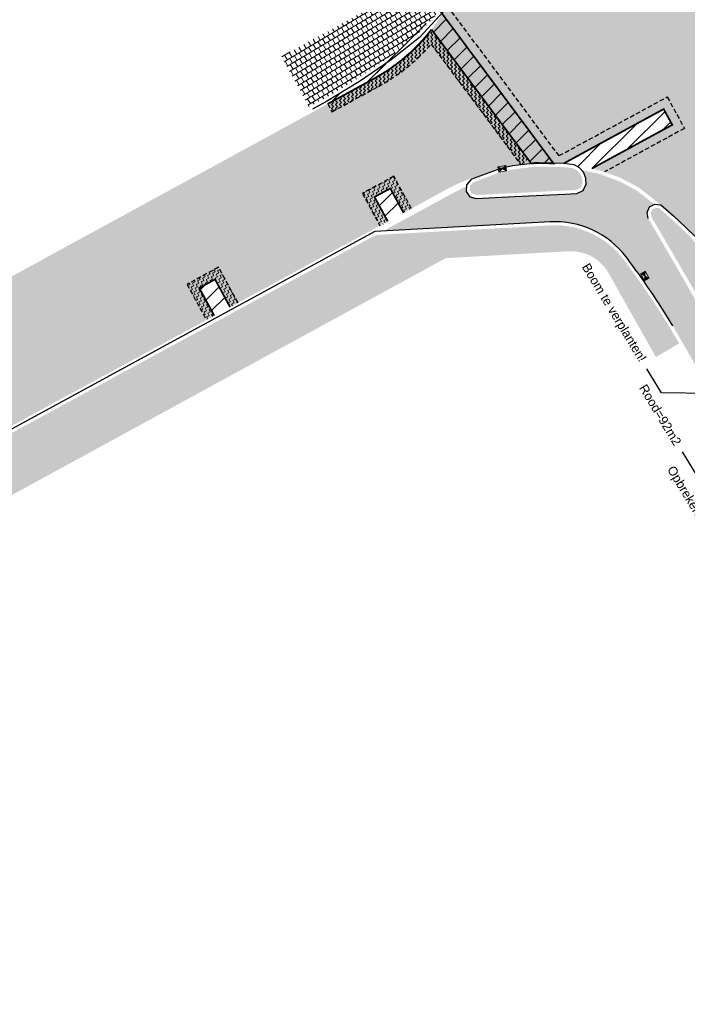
# Model space of a CAD drawing. Header units: metres. Extents: x 197458 to 198035, y 355297 to 355450.
# Tile 2 of 5: x 197510 to 197547, y 355298 to 355352. Entities that reach past the tile are written whole.
import ezdxf
from ezdxf import colors
from ezdxf.entities.mleader import LeaderData, LeaderLine
from ezdxf.math import Vec2, Vec3

# ---------------------------------------------------------------- set-up
doc = ezdxf.new("R2010")
doc.units = ezdxf.units.M
doc.linetypes.add('DASHED2', pattern=[0.375, 0.25, -0.125])
for name, color, linetype, lineweight in [('N-WE-VH-VERHARDING_ASFALT-A-200', 251, 'Continuous', 18), ('V-WE-RI-HWA_KOLK-S', 10, 'Continuous', 25), ('V-WE-VH-VERHARDING_ASFALT-A', 252, 'Continuous', 20), ('V-WE-VH-ZAAGSNEDE-G', 7, 'ZAAGSNEDE_LINE', 30), ('X-XX-AL-AANKLEDING-T25', 7, 'Continuous', 25)]:
    doc.layers.add(name, color=color, linetype=linetype, lineweight=lineweight)
for name, color, linetype in [('V-WE-VH-FREESVAK-G', 7, 'DASHED2'), ('V-WE-VH-VERHARDING_STRAATBAKSTENEN-G', 15, 'Continuous'), ('V-WE-VH-VERHARDING_TROTTOIRTEGELS-A', 253, 'Continuous'), ('V-WE-VH-VERHARDING_TROTTOIRTEGELS_ROOD-A', 13, 'Continuous'), ('V-XX-VH-KANTOPSLUITING_VOORKANTBAND-G', 7, 'CONTINUOUS-V')]:
    doc.layers.add(name, color=color, linetype=linetype)
doc.styles.add('NLCS_ISO', font='arial.ttf')
doc.styles.get("Standard").update_dxf_attribs({"font": 'arial.ttf'})
doc.linetypes.add('CONTINUOUS-V', pattern='A,3.5,[24,NLCS.SHX,S=0.5,R=0,X=0,Y=0],3.5', length=7)
doc.linetypes.add('ZAAGSNEDE_LINE', pattern='A,12.7,-5.08,["Z",Standard,S=2.54,R=0,X=-2.54,Y=-1.27],-6.35', length=24.13)
pattern_1 = [(30.99999999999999, (197094.5641811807, 355532.3899999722), (-0.1569836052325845, 0.2612645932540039), []), (121, (197094.5641811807, 355532.3899999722), (-0.2876159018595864, 0.1827727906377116), [0.3048, -0.3048])]
pattern_2 = [(45, (0, 0), (-0.4490128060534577, 0.4490128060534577), [])]
pattern_3 = [(45, (197526.8388962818, 355343.9602480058), (0, 0.2209708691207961), [0.15625, -0.15625]), (135, (197526.9493817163, 355344.0707334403), (-0.2209708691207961, 0), [0.15625, -0.15625])]
pattern_4 = [(27, (197502.3010873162, 355286.1286634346), (0.0682837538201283, 0.2101557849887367), [0.15625, -0.15625]), (117, (197502.4403070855, 355286.1995994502), (-0.2101557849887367, 0.0682837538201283), [0.15625, -0.15625])]

# ---------------------------------------------------------------- blocks, each defined once
blk = doc.blocks.new('Straatkolk_450')
at = {"lineweight": 9}
h = blk.add_hatch(color=256, dxfattribs=at)
h.dxf.hatch_style = 1
h.paths.add_polyline_path([(0, 0.150000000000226), (0.225, -1.293059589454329e-11), (0.225, 0.2999999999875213)])
h.paths.add_polyline_path([(-0.225, 0.3000000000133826), (-0.225, 1.293059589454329e-11), (0, 0.150000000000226)])
for p, q in [((0.225, 0.2999999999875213), (-0.225, 1.293059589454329e-11)), ((-0.225, 0.3000000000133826), (0.225, -1.293059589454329e-11))]:
    blk.add_line(p, q, dxfattribs=at)
at = {"lineweight": 9, "flags": 128}
blk.add_lwpolyline([(0.225, 0.2999999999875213), (-0.225, 0.3000000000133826), (-0.225, 1.293059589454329e-11), (0.225, -1.293059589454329e-11)], close=True, dxfattribs=at)

msp = doc.modelspace()

# ---------------------------------------------------------------- hatches: boundary and pattern name
at = {"layer": 'N-WE-VH-VERHARDING_ASFALT-A-200'}
h = msp.add_hatch(dxfattribs=at)
h.set_pattern_fill('AVH-ASFALT_FREESVAK', color=256, scale=0.1, angle=45, pattern_type=2)
h.set_pattern_definition(pattern_3)
edge = h.paths.add_edge_path()
edge.add_line((197539.7258735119, 355344.8617715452), (197533.5268551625, 355353.197372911))
edge.add_line((197533.5268551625, 355353.197372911), (197533.1256412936, 355352.8989982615))
edge.add_line((197533.1256412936, 355352.8989982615), (197539.4163402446, 355344.4401172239))
edge.add_line((197539.4163402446, 355344.4401172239), (197539.9777609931, 355344.4296037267))
edge.add_line((197539.9777609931, 355344.4296037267), (197545.5545808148, 355347.4639609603))
edge.add_line((197545.5545808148, 355347.4639609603), (197546.0325168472, 355346.5855663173))
edge.add_line((197546.0325168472, 355346.5855663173), (197541.5617995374, 355344.1530413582))
edge.add_line((197541.5617995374, 355344.1530413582), (197542.2536313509, 355343.9602480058))
edge.add_line((197542.2536313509, 355343.9602480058), (197546.710682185, 355346.3853370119))
edge.add_line((197546.710682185, 355346.3853370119), (197545.7548101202, 355348.1421262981))
edge.add_line((197545.7548101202, 355348.1421262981), (197539.7387929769, 355344.8688010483))
h = msp.add_hatch(dxfattribs=at)
h.set_pattern_fill('AVH-ASFALT_FREESVAK', color=256, scale=0.1, angle=45, pattern_type=2)
h.set_pattern_definition(pattern_3)
edge = h.paths.add_edge_path()
edge.add_line((197538.007680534, 355344.6585466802), (197532.6229847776, 355351.8991571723))
edge.add_arc((197524.4953147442, 355358.1361343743), 10.2449453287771, 313.2077296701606, 322.49824016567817, ccw=False)
edge.add_arc((197524.5700646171, 355358.0760734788), 10.15000000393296, 298.6364249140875, 313.13229684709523, ccw=False)
edge.add_line((197529.4344513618, 355349.1676369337), (197526.8388962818, 355347.7503530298))
edge.add_line((197526.8388962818, 355347.7503530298), (197527.0785212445, 355347.3115137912))
edge.add_line((197527.0785212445, 355347.3115137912), (197529.6740763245, 355348.7287976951))
edge.add_arc((197524.570064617, 355358.0760734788), 10.65000000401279, 298.6364249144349, 313.1340677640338)
edge.add_arc((197524.4953147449, 355358.1361343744), 10.74494532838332, 313.20597478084, 318.9972382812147)
edge.add_line((197532.604288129, 355351.0864251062), (197537.6064666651, 355344.3601720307))
edge.add_line((197537.6064666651, 355344.3601720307), (197538.007680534, 355344.6585466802))
h = msp.add_hatch(dxfattribs=at)
h.set_pattern_fill('AVH-ASFALT_FREESVAK', color=256, scale=0.1, angle=27, pattern_type=2)
h.set_pattern_definition(pattern_4)
h.paths.add_polyline_path([(197530.1866119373, 355341.2054414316), (197529.7473597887, 355340.9665742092), (197528.7697226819, 355342.7643478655), (197530.5254908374, 355343.721106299), (197531.5054283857, 355341.9231580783), (197531.0664024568, 355341.6838753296), (197530.3257277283, 355343.0428341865), (197529.4476360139, 355342.5643418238)])
h = msp.add_hatch(dxfattribs=at)
h.set_pattern_fill('AVH-ASFALT_FREESVAK', color=256, scale=0.1, angle=27, pattern_type=2)
h.set_pattern_definition(pattern_4)
h.paths.add_polyline_path([(197520.523428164, 355335.948245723), (197520.0839782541, 355335.7097425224), (197519.0062922, 355337.695414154), (197520.7627232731, 355338.6505689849), (197521.8432392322, 355336.6659138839), (197521.4041033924, 355336.4268329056), (197520.5625520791, 355337.9725658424), (197519.6840477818, 355337.4948313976)])
at = {"layer": 'V-WE-VH-VERHARDING_ASFALT-A'}
h = msp.add_hatch(color=256, dxfattribs=at)
h.dxf.hatch_style = 1
edge = h.paths.add_edge_path(flags=17)
edge.add_line((197549.7144378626, 355341.5048818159), (197551.1997267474, 355342.3038371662))
edge.add_arc((197539.4227571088, 355333.3404131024), 14.79999948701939, 37.27467816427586, 38.61059050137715)
edge.add_arc((197550.3624286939, 355342.0767493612), 0.8000000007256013, 38.61059078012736, 198.5374645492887)
edge.add_arc((197563.6360522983, 355346.5276949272), 14.80000000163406, 198.537464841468, 199.8390600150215)
edge = h.paths.add_edge_path(flags=16)
edge.add_line((197556.8919692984, 355332.1722217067), (197555.6709995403, 355334.1916996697))
edge.add_arc((197598.6297805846, 355360.1644379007), 50.2000000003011, 204.4430211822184, 211.1570203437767, ccw=False)
edge.add_line((197552.9290449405, 355339.3922747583), (197551.2652343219, 355338.386340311))
edge.add_line((197551.2652343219, 355338.386340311), (197555.5227654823, 355331.3444047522))
edge.add_arc((197556.20736721, 355331.7583135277), 0.7999999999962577, 211.1570702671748, 391.1570203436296)
edge = h.paths.add_edge_path()
edge.add_line((197564.4350693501, 355325.4189411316), (197563.2001749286, 355324.6938160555))
edge.add_line((197563.2001749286, 355324.6938160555), (197561.2792336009, 355328.0615120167))
edge.add_line((197561.2792336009, 355328.0615120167), (197562.4653359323, 355328.7569761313))
edge.add_line((197562.4653359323, 355328.7569761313), (197560.885274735, 355331.4062527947))
edge.add_line((197560.885274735, 355331.4062527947), (197558.3631008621, 355335.7960933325))
edge.add_line((197558.3631008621, 355335.7960933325), (197556.7905652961, 355338.2990105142))
edge.add_line((197556.7905652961, 355338.2990105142), (197556.0110721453, 355337.9008616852))
edge.add_line((197556.0110721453, 355337.9008616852), (197555.5303899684, 355338.7777565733))
edge.add_line((197555.5303899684, 355338.7777565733), (197556.3434705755, 355339.2234580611))
edge.add_line((197556.3434705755, 355339.2234580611), (197555.357, 355340.896))
edge.add_line((197555.357, 355340.896), (197554.1822813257, 355342.7726949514))
edge.add_line((197554.1822813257, 355342.7726949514), (197548.1137989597, 355339.5083828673))
edge.add_line((197548.1137989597, 355339.5083828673), (197548.36, 355339.236))
edge.add_line((197548.36, 355339.236), (197549.631, 355337.632))
edge.add_line((197549.631, 355337.632), (197558.664, 355322.756))
edge.add_line((197558.664, 355322.756), (197558.783, 355322.56))
edge.add_line((197558.783, 355322.56), (197561.5382990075, 355317.7046036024))
edge.add_arc((197487.5895930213, 355269.4289181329), 88.31168056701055, 28.578021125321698, 33.13757270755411, ccw=False)
edge.add_line((197565.1419558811, 355311.6732543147), (197570.4141388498, 355302.7417611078))
edge.add_line((197570.4141388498, 355302.7417611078), (197573.592443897, 355297.5738644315))
edge.add_line((197573.592443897, 355297.5738644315), (197578.1999604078, 355300.4479705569))
edge.add_line((197578.1999604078, 355300.4479705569), (197577.9355870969, 355300.871864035))
edge.add_line((197577.9355870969, 355300.871864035), (197578.5796126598, 355301.2735290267))
edge.add_arc((197871.7290732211, 355485.4544836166), 346.2069182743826, 209.5328312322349, 212.1404665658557, ccw=False)
edge.add_line((197570.5036469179, 355314.8014062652), (197565.8389198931, 355323.0170758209))
edge.add_line((197565.8389198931, 355323.0170758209), (197564.9161293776, 355324.6003276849))
edge.add_line((197564.9161293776, 355324.6003276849), (197564.4350693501, 355325.4189411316))
edge = h.paths.add_edge_path()
edge.add_line((197586.0076655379, 355378.4398589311), (197585.5796667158, 355378.2057448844))
edge.add_line((197585.5796667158, 355378.2057448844), (197584.9319329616, 355379.3902253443))
edge.add_line((197584.9319329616, 355379.3902253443), (197573.5085938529, 355373.1447046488))
edge.add_line((197573.5085938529, 355373.1447046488), (197569.1374043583, 355370.7547594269))
edge.add_line((197569.1374043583, 355370.7547594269), (197569.9720432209, 355369.2282065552))
edge.add_line((197569.9720432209, 355369.2282065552), (197569.0946249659, 355368.7484803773))
edge.add_line((197569.0946249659, 355368.7484803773), (197568.2599868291, 355370.2750319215))
edge.add_line((197568.2599868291, 355370.2750319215), (197560.363503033, 355365.9576341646))
edge.add_line((197560.363503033, 355365.9576341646), (197561.1089477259, 355364.5942172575))
edge.add_line((197561.1089477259, 355364.5942172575), (197560.2315294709, 355364.1144910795))
edge.add_line((197560.2315294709, 355364.1144910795), (197559.4860882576, 355365.4779016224))
edge.add_line((197559.4860882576, 355365.4779016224), (197555.5385051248, 355363.3192620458))
edge.add_arc((197546.3409431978, 355379.4966727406), 18.60923862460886, 290.3684562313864, 299.6201144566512, ccw=False)
edge.add_line((197552.818, 355362.051), (197551.6009071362, 355361.6532767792))
edge.add_line((197551.6009071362, 355361.6532767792), (197555.5714447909, 355354.0573866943))
edge.add_arc((197563.7722097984, 355347.8831807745), 10.26515296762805, 119.42625446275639, 143.0245784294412, ccw=False)
edge.add_line((197558.7289102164, 355356.8240137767), (197560.4542319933, 355357.7557169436))
edge.add_line((197560.4542319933, 355357.7557169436), (197563.0478663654, 355359.1688986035))
edge.add_line((197563.0478663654, 355359.1688986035), (197577.0642003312, 355366.8059141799))
edge.add_line((197577.0642003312, 355366.8059141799), (197588.8567496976, 355373.231266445))
edge.add_line((197588.8567496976, 355373.231266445), (197586.0076655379, 355378.4398589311))
edge = h.paths.add_edge_path()
edge.add_line((197504.0652523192, 355328.5374975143), (197504.7103038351, 355327.3513144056))
edge.add_line((197504.7103038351, 355327.3513144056), (197520.5237376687, 355335.9507284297))
edge.add_line((197520.5237376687, 355335.9507284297), (197519.6840477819, 355337.4948313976))
edge.add_line((197519.6840477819, 355337.4948313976), (197520.5625520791, 355337.9725658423))
edge.add_line((197520.5625520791, 355337.9725658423), (197521.4022419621, 355336.4284628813))
edge.add_line((197521.4022419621, 355336.4284628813), (197529.3983398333, 355340.7767756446))
edge.add_line((197529.3983398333, 355340.7767756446), (197530.1877845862, 355341.2060791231))
edge.add_line((197530.1877845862, 355341.2060791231), (197529.4476360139, 355342.5643418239))
edge.add_line((197529.4476360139, 355342.5643418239), (197530.3257277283, 355343.0428341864))
edge.add_line((197530.3257277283, 355343.0428341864), (197531.0662892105, 355341.6838137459))
edge.add_line((197531.0662892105, 355341.6838137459), (197533.4684348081, 355342.9901109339))
edge.add_arc((197538.3174394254, 355334.0732923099), 10.15000000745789, 110.6840293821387, 118.53753927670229, ccw=False)
edge.add_line((197534.732316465, 355343.5690489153), (197536.271, 355344.087))
edge.add_line((197536.271, 355344.087), (197537.159, 355344.305))
edge.add_line((197537.159, 355344.305), (197538.408, 355344.459))
edge.add_line((197538.408, 355344.459), (197539.9777609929, 355344.4296037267))
edge.add_line((197539.9777609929, 355344.4296037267), (197545.5545808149, 355347.4639609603))
edge.add_line((197545.5545808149, 355347.4639609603), (197546.0325168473, 355346.5855663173))
edge.add_line((197546.0325168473, 355346.5855663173), (197541.5617995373, 355344.1530413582))
edge.add_line((197541.5617995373, 355344.1530413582), (197542.011, 355344.049))
edge.add_line((197542.011, 355344.049), (197543.151, 355343.632))
edge.add_line((197543.151, 355343.632), (197544.162, 355343.095))
edge.add_line((197544.162, 355343.095), (197545.406, 355342.125))
edge.add_line((197545.406, 355342.125), (197546.774, 355340.88))
edge.add_arc((197531.5320276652, 355324.6025295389), 22.29963598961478, 44.61174637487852, 46.88164307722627, ccw=False)
edge.add_line((197547.4067389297, 355340.2635418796), (197553.7149018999, 355343.6567811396))
edge.add_line((197553.7149018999, 355343.6567811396), (197553.436, 355344.26))
edge.add_line((197553.436, 355344.26), (197553.13, 355345.24))
edge.add_line((197553.13, 355345.24), (197552.939, 355346.272))
edge.add_line((197552.939, 355346.272), (197552.874, 355347.335))
edge.add_line((197552.874, 355347.335), (197552.941, 355348.407))
edge.add_line((197552.941, 355348.407), (197553.14, 355349.462))
edge.add_line((197553.14, 355349.462), (197553.464, 355350.477))
edge.add_line((197553.464, 355350.477), (197553.903, 355351.431))
edge.add_line((197553.903, 355351.431), (197554.441, 355352.305))
edge.add_line((197554.441, 355352.305), (197554.7457580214, 355352.7701538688))
edge.add_line((197554.7457580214, 355352.7701538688), (197554.9379715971, 355353.1106014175))
edge.add_line((197554.9379715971, 355353.1106014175), (197550.5916998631, 355361.4252946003))
edge.add_line((197550.5916998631, 355361.4252946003), (197549.498, 355361.254))
edge.add_line((197549.498, 355361.254), (197547.8104403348, 355361.254))
edge.add_line((197547.8104403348, 355361.254), (197547.1696341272, 355361.3482490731))
edge.add_line((197547.1696341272, 355361.3482490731), (197542.6791571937, 355358.8926817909))
edge.add_line((197542.6791571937, 355358.8926817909), (197542.1993692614, 355359.7700662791))
edge.add_line((197542.1993692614, 355359.7700662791), (197545.6818902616, 355361.6744440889))
edge.add_line((197545.6818902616, 355361.6744440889), (197545.479, 355361.727))
edge.add_line((197545.479, 355361.727), (197544.344, 355362.164))
edge.add_line((197544.344, 355362.164), (197543.26, 355362.732))
edge.add_line((197543.26, 355362.732), (197542.248, 355363.422))
edge.add_line((197542.248, 355363.422), (197541.328, 355364.218))
edge.add_line((197541.328, 355364.218), (197540.516, 355365.102))
edge.add_line((197540.516, 355365.102), (197539.822, 355366.053))
edge.add_line((197539.822, 355366.053), (197539.5530650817, 355366.5104724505))
edge.add_line((197539.5530650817, 355366.5104724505), (197538.098673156, 355365.3824440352))
edge.add_arc((197524.5590878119, 355359.4058539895), 14.79999999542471, 16.82731899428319, 23.81743209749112, ccw=False)
edge.add_arc((197537.9596298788, 355363.4586890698), 0.7999999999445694, -139.60912660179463, 16.827319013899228, ccw=False)
edge.add_arc((197548.6340558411, 355372.5172015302), 14.80000002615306, 214.6248571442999, 220.3224529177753, ccw=False)
edge.add_line((197536.4552847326, 355364.1078296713), (197534.243246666, 355362.3921698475))
edge.add_line((197534.243246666, 355362.3921698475), (197534.437, 355362.052))
edge.add_line((197534.437, 355362.052), (197535.041, 355360.573))
edge.add_line((197535.041, 355360.573), (197535.356, 355358.976))
edge.add_line((197535.356, 355358.976), (197535.356, 355357.348))
edge.add_line((197535.356, 355357.348), (197535.05, 355355.78))
edge.add_line((197535.05, 355355.78), (197534.274, 355354.29))
edge.add_line((197534.274, 355354.29), (197533.314, 355352.912))
edge.add_line((197533.314, 355352.912), (197532.7618599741, 355352.0829950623))
edge.add_arc((197524.5700646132, 355358.0760734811), 10.15000000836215, 313.13229685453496, 323.810975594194, ccw=False)
edge.add_arc((197524.5700646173, 355358.0760734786), 10.15000000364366, 298.63642491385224, 313.13229684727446, ccw=False)
edge.add_line((197529.4344513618, 355349.1676369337), (197525.9660482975, 355347.2737407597))
edge.add_line((197525.9660482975, 355347.2737407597), (197499.0168874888, 355332.5583482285))
edge.add_line((197499.0168874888, 355332.5583482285), (197487.4584660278, 355326.2236657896))
edge.add_line((197487.4584660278, 355326.2236657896), (197472.5663770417, 355317.9818015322))
edge.add_arc((197667.4658498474, 354960.6523331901), 407.025986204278, 118.6095315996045, 120.8626701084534)
edge.add_line((197458.6688093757, 355310.0431592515), (197462.478072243, 355303.8225487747))
edge.add_line((197462.478072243, 355303.8225487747), (197465.6958788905, 355305.7525755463))
edge.add_line((197465.6958788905, 355305.7525755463), (197470.0334617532, 355308.279215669))
edge.add_line((197470.0334617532, 355308.279215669), (197472.2159121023, 355309.5185421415))
edge.add_line((197472.2159121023, 355309.5185421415), (197481.0349121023, 355314.3515421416))
edge.add_line((197481.0349121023, 355314.3515421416), (197481.5291214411, 355314.7062856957))
edge.add_line((197481.5291214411, 355314.7062856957), (197496.7300793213, 355323.0116336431))
edge.add_line((197496.7300793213, 355323.0116336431), (197503.8317996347, 355326.8735800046))
edge.add_line((197503.8317996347, 355326.8735800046), (197503.1869679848, 355328.0593588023))
edge.add_line((197503.1869679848, 355328.0593588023), (197504.0652523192, 355328.5374975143))
edge = h.paths.add_edge_path()
edge.add_line((197523.4493301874, 355378.5627080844), (197522.59826066, 355377.6768512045))
edge.add_line((197522.59826066, 355377.6768512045), (197524.7598667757, 355375.3748029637))
edge.add_line((197524.7598667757, 355375.3748029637), (197526.9601055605, 355372.8249483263))
edge.add_arc((197489.5248926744, 355341.332982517), 48.91972071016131, 34.46672656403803, 40.071859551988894, ccw=False)
edge.add_line((197529.857, 355369.018), (197530.758, 355367.918))
edge.add_line((197530.758, 355367.918), (197532.722, 355365.063))
edge.add_line((197532.722, 355365.063), (197533.7432927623, 355363.2699314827))
edge.add_line((197533.7432927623, 355363.2699314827), (197535.9131629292, 355364.9528858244))
edge.add_arc((197548.6340590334, 355372.5171963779), 14.79999972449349, 208.0414957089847, 210.737266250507, ccw=False)
edge.add_arc((197491.2618668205, 355341.9650848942), 50.20000000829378, 28.03490460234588, 37.32662739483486)
edge.add_arc((197531.8166471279, 355372.8893439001), 0.8000000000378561, 41.17824986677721, 217.3266268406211, ccw=False)
edge.add_arc((197494.9141190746, 355340.6526653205), 49.80000004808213, 36.15274531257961, 41.139882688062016, ccw=False)
edge.add_line((197535.1249866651, 355370.0316736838), (197536.5093058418, 355368.136964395))
edge.add_arc((197524.5590878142, 355359.4058539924), 14.79999999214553, 27.776050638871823, 36.15274289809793, ccw=False)
edge.add_line((197537.6537703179, 355366.302903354), (197539.0854967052, 355367.413352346))
edge.add_line((197539.0854967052, 355367.413352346), (197538.946, 355367.708))
edge.add_line((197538.946, 355367.708), (197536.186, 355371.599))
edge.add_line((197536.186, 355371.599), (197533.188, 355375.321))
edge.add_line((197533.188, 355375.321), (197529.969, 355378.854))
edge.add_line((197529.969, 355378.854), (197526.547, 355382.178))
edge.add_line((197526.547, 355382.178), (197520.8584987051, 355387.3103461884))
edge.add_line((197520.8584987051, 355387.3103461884), (197517.8802881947, 355389.7953536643))
edge.add_line((197517.8802881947, 355389.7953536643), (197504.5747813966, 355401.8000036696))
edge.add_line((197504.5747813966, 355401.8000036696), (197500.7816546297, 355397.5958432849))
edge.add_line((197500.7816546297, 355397.5958432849), (197514.8273631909, 355384.9187573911))
edge.add_line((197514.8273631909, 355384.9187573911), (197520.0640612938, 355380.192061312))
edge.add_line((197520.0640612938, 355380.192061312), (197521.892303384, 355378.3854438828))
edge.add_line((197521.892303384, 355378.3854438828), (197522.7282060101, 355379.2555139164))
edge.add_line((197522.7282060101, 355379.2555139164), (197523.4493301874, 355378.5627080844))
at = {"layer": 'V-WE-VH-VERHARDING_ASFALT-A', "lineweight": 9}
h = msp.add_hatch(dxfattribs=at)
h.set_pattern_fill('ANSI31', color=256, scale=0.2)
h.set_pattern_definition(pattern_2)
edge = h.paths.add_edge_path()
edge.add_line((197526.8388962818, 355347.7503530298), (197529.4344513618, 355349.1676369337))
edge.add_arc((197524.5700646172, 355358.0760734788), 10.15000000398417, 298.6364249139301, 313.1322968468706)
edge.add_arc((197524.4953147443, 355358.1361343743), 10.24494532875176, 313.2077296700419, 322.498240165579)
edge.add_line((197532.6229847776, 355351.8991571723), (197538.1772389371, 355344.4305474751))
edge.add_line((197538.1772389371, 355344.4305474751), (197538.408, 355344.459))
edge.add_line((197538.408, 355344.459), (197539.4163402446, 355344.4401172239))
edge.add_line((197539.4163402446, 355344.4401172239), (197533.1256412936, 355352.8989982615))
h = msp.add_hatch(dxfattribs=at)
h.set_pattern_fill('ANSI31', color=256, scale=0.2)
h.set_pattern_definition(pattern_2)
edge = h.paths.add_edge_path()
edge.add_line((197531.5094698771, 355350.6688368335), (197532.6699663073, 355351.8359827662))
edge.add_line((197532.6699663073, 355351.8359827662), (197538.1772389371, 355344.4305474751))
edge.add_arc((197538.8853789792, 355332.9646836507), 11.48771063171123, 87.35084886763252, 93.53413981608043, ccw=False)
edge.add_line((197539.4163402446, 355344.4401172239), (197533.2040079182, 355352.7936214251))
edge.add_line((197533.2040079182, 355352.7936214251), (197531.95, 355351.444))
edge.add_line((197531.95, 355351.444), (197530.38, 355350.2))
edge.add_line((197530.38, 355350.2), (197528.605, 355348.992))
edge.add_line((197528.605, 355348.992), (197526.7670087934, 355347.8820048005))
edge.add_line((197526.7670087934, 355347.8820048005), (197526.8388962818, 355347.7503530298))
edge.add_line((197526.8388962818, 355347.7503530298), (197529.4344513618, 355349.1676369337))
edge.add_arc((197524.5700646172, 355358.0760734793), 10.15000000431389, 298.6364249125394, 313.1322967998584)
h = msp.add_hatch(dxfattribs=at)
h.set_pattern_fill('ANSI31', color=256, scale=0.2)
h.set_pattern_definition([(45, (197544.409642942, 355346.1058401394), (-0.4490128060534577, 0.4490128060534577), [])])
h.paths.add_polyline_path([(197539.9777609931, 355344.4296037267), (197541.5617995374, 355344.1530413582), (197546.0325168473, 355346.5855663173), (197545.5545808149, 355347.4639609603)])
h = msp.add_hatch(dxfattribs=at)
h.set_pattern_fill('ANSI31', color=256, scale=0.2)
h.set_pattern_definition([(45, (197527.9102745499, 355342.9628725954), (-0.4490128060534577, 0.4490128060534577), [])])
h.paths.add_polyline_path([(197529.4476360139, 355342.5643418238), (197530.1866119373, 355341.2054414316), (197531.0664024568, 355341.6838753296), (197530.3257277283, 355343.0428341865)])
h = msp.add_hatch(dxfattribs=at)
h.set_pattern_fill('ANSI31', color=256, scale=0.2)
h.set_pattern_definition([(45, (197518.2470907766, 355337.7056768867), (-0.4490128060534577, 0.4490128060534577), [])])
h.paths.add_polyline_path([(197519.6840477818, 355337.4948313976), (197520.523428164, 355335.948245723), (197521.4032186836, 355336.426679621), (197520.5625520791, 355337.9725658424)])
at = {"layer": 'V-WE-VH-VERHARDING_STRAATBAKSTENEN-G'}
h = msp.add_hatch(color=256, dxfattribs=at)
h.dxf.hatch_style = 1
h.paths.add_polyline_path([(197540.9197324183, 355343.8392036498), (197540.7303122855, 355344.0478055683), (197540.5012305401, 355344.1697740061), (197539.996400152, 355344.2292196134), (197538.4184168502, 355344.2587698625), (197537.192772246, 355344.1076495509), (197536.7606903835, 355344.0127077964), (197536.332642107, 355343.8964955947), (197534.9348517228, 355343.3691205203), (197534.933732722, 355343.3685366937), (197534.7636129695, 355343.1700636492), (197534.7529780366, 355342.9398486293), (197534.8866846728, 355342.7524094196), (197535.1418409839, 355342.6774482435), (197537.239975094, 355342.7827485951), (197540.0398701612, 355342.9247433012), (197540.6631563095, 355342.9558135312), (197540.9198884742, 355343.0749087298), (197541.0325838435, 355343.327429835), (197541.0242735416, 355343.5782498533)])
h = msp.add_hatch(color=256, dxfattribs=at)
h.dxf.hatch_style = 1
h.paths.add_polyline_path([(197548.2072763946, 355339.1067034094), (197547.6778588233, 355339.6924209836), (197547.3619053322, 355340.0194175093), (197547.3282397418, 355339.9920148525), (197547.0479333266, 355340.3363858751), (197546.6365792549, 355340.7346688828), (197545.9603804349, 355341.3590822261), (197545.318143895, 355341.9351376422), (197545.1073284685, 355341.9639136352), (197544.9241306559, 355341.863430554), (197544.8373101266, 355341.674504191), (197544.8870829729, 355341.4377276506), (197546.3378523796, 355338.9456084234), (197547.8099178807, 355336.4164958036), (197549.4711810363, 355337.5116577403)])
at = {"layer": 'V-WE-VH-VERHARDING_TROTTOIRTEGELS-A', "lineweight": 9}
h = msp.add_hatch(dxfattribs=at)
h.set_pattern_fill('AR-B88', color=251, scale=0.0015, angle=31)
h.set_pattern_definition(pattern_1)
edge = h.paths.add_edge_path()
edge.add_line((197524.2654567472, 355350.3872482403), (197527.7334939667, 355352.2818140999))
edge.add_line((197527.7334939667, 355352.2818140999), (197530.227, 355353.644))
edge.add_arc((197529.1556763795, 355355.3261427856), 1.994326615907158, 302.4922579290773, 391.561493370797)
edge.add_line((197530.855, 355356.37), (197528.1900090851, 355360.7043700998))
edge.add_line((197528.1900090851, 355360.7043700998), (197524.894, 355365.892))
edge.add_line((197524.894, 355365.892), (197521.231, 355370.851))
edge.add_line((197521.231, 355370.851), (197522.8037901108, 355372.4889338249))
edge.add_arc((197474.2859574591, 355328.226298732), 65.67465988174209, 38.174867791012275, 42.37407946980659, ccw=False)
edge.add_line((197525.9146514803, 355368.8174172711), (197529.836702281, 355363.4985186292))
edge.add_line((197529.836702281, 355363.4985186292), (197531.222999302, 355361.2944060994))
edge.add_line((197531.222999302, 355361.2944060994), (197532.4494219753, 355359.0056805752))
edge.add_line((197532.4494219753, 355359.0056805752), (197533.5063436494, 355356.6531135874))
edge.add_arc((197529.6870403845, 355355.20027586), 4.086295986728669, -32.14993942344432, 20.826484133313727, ccw=False)
edge.add_arc((197519.8747935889, 355364.4910141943), 17.53839934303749, 302.0021928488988, 319.17731751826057, ccw=False)
edge.add_line((197529.1692984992, 355349.6179637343), (197528.4969617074, 355349.1603959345))
edge.add_line((197528.4969617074, 355349.1603959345), (197526.6673319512, 355348.0554508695))
edge.add_line((197526.6673319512, 355348.0554508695), (197525.7983108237, 355347.5809282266))
edge.add_line((197525.7983108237, 355347.5809282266), (197524.2654567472, 355350.3872482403))
h = msp.add_hatch(dxfattribs=at)
h.set_pattern_fill('AR-B88', color=251, scale=0.0015, angle=32)
h.set_pattern_definition([(32, (197094.5641811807, 355532.3899999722), (-0.1615193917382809, 0.2584850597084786), []), (122, (197094.5641811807, 355532.3899999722), (-0.2907619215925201, 0.1777253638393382), [0.3048, -0.3048])])
edge = h.paths.add_edge_path()
edge.add_line((197545.1221395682, 355333.6429496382), (197546.4118183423, 355334.4072111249))
edge.add_arc((197508.2359299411, 355312.5302473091), 44.00000001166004, 29.81517159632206, 37.12302587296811)
edge.add_arc((197539.4917147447, 355336.1885633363), 4.79999999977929, 37.12302587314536, 92.89015226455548)
edge.add_line((197539.2496925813, 355340.982457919), (197529.5259668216, 355340.4477753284))
edge.add_line((197529.5259668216, 355340.4477753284), (197504.5642180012, 355326.8734681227))
edge.add_line((197504.5642180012, 355326.8734681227), (197506.0121995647, 355324.1886409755))
edge.add_line((197506.0121995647, 355324.1886409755), (197533.417, 355339.157))
edge.add_line((197533.417, 355339.157), (197540.2470000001, 355339.54))
edge.add_arc((197540.3838673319, 355337.1201248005), 2.423742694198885, 29.374248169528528, 93.23718115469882, ccw=False)
edge.add_line((197542.496, 355338.309), (197545.1221395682, 355333.6429496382))
at = {"layer": 'V-WE-VH-VERHARDING_TROTTOIRTEGELS_ROOD-A', "lineweight": 9}
h = msp.add_hatch(dxfattribs=at)
h.set_pattern_fill('AR-B88', color=251, scale=0.0015, angle=31)
h.set_pattern_definition(pattern_1)
edge = h.paths.add_edge_path()
edge.add_line((197546.0714656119, 355335.3800228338), (197553.0000598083, 355323.3467731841))
edge.add_line((197553.0000598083, 355323.3467731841), (197561.4022725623, 355308.7714269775))
edge.add_line((197561.4022725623, 355308.7714269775), (197563.1972723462, 355309.2643227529))
edge.add_line((197563.1972723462, 355309.2643227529), (197554.9465, 355323.611))
edge.add_line((197554.9465, 355323.611), (197547.6209299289, 355336.3157810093))
edge.add_line((197547.6209299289, 355336.3157810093), (197546.165, 355338.845))
edge.add_line((197546.165, 355338.845), (197544.698, 355341.365))
edge.add_line((197544.698, 355341.365), (197544.6349015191, 355341.6651684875))
edge.add_line((197544.6349015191, 355341.6651684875), (197544.77, 355342.007))
edge.add_line((197544.77, 355342.007), (197545.0412636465, 355342.1557867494))
edge.add_line((197545.0412636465, 355342.1557867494), (197544.0527756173, 355342.9265531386))
edge.add_line((197544.0527756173, 355342.9265531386), (197543.0693522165, 355343.4489056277))
edge.add_line((197543.0693522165, 355343.4489056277), (197541.9553463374, 355343.8563972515))
edge.add_line((197541.9553463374, 355343.8563972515), (197540.98462912, 355344.0652438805))
edge.add_line((197540.98462912, 355344.0652438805), (197541.092, 355343.947))
edge.add_line((197541.092, 355343.947), (197541.223, 355343.62))
edge.add_line((197541.223, 355343.62), (197541.2341930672, 355343.2796363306))
edge.add_line((197541.2341930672, 355343.2796363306), (197541.0952987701, 355342.9358080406))
edge.add_line((197541.0952987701, 355342.9358080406), (197540.712, 355342.758))
edge.add_line((197540.712, 355342.758), (197540.1675852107, 355342.7309632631))
edge.add_line((197540.1675852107, 355342.7309632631), (197535.118, 355342.476))
edge.add_line((197535.118, 355342.476), (197534.764, 355342.58))
edge.add_line((197534.764, 355342.58), (197534.55, 355342.88))
edge.add_line((197534.55, 355342.88), (197534.5635289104, 355343.1728611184))
edge.add_line((197534.5635289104, 355343.1728611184), (197533.6345868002, 355342.6820606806))
edge.add_line((197533.6345868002, 355342.6820606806), (197530.0206370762, 355340.716779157))
edge.add_line((197530.0206370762, 355340.716779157), (197539.2396083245, 355341.1822035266))
edge.add_arc((197539.4917147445, 355336.1885633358), 5.000000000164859, 37.123025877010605, 92.89015226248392, ccw=False)
edge.add_arc((197508.2359299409, 355312.5302473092), 44.20000001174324, 31.12877166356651, 37.123025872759, ccw=False)

# ---------------------------------------------------------------- linework, layer by layer
at = {"layer": 'V-WE-VH-FREESVAK-G'}
for points in [[(197539.7258735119, 355344.8617715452), (197533.5268551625, 355353.197372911)], [(197539.7387929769, 355344.8688010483), (197545.7548101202, 355348.1421262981), (197546.710682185, 355346.3853370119), (197542.253631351, 355343.9602480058)], [(197531.5054283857, 355341.9231580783), (197530.5254908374, 355343.721106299), (197528.7697226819, 355342.7643478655), (197529.7473597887, 355340.9665742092)], [(197521.8432392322, 355336.6659138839), (197520.7627232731, 355338.6505689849), (197519.0062922, 355337.695414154), (197520.0839782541, 355335.7097425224)]]:
    msp.add_lwpolyline(points, dxfattribs=at)
msp.add_lwpolyline([(197526.8388962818, 355347.7503530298), (197527.0785212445, 355347.3115137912), (197529.6740763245, 355348.7287976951, 0.06334241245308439), (197531.8515527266, 355350.3041733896, 0.0252745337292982), (197532.604288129, 355351.0864251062), (197537.6064666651, 355344.3601720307)], format="xyb", dxfattribs=at)
at = {"layer": 'V-WE-VH-ZAAGSNEDE-G', "ltscale": 0.1, "const_width": 0.1, "flags": 128}
msp.add_lwpolyline([(197526.8388962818, 355347.7503530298), (197529.4344513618, 355349.1676369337, 0.06333465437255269), (197531.5094698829, 355350.668836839, 0.04055971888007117), (197532.6229847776, 355351.8991571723), (197538.1772389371, 355344.4305474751), (197538.408, 355344.459), (197539.4163402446, 355344.4401172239), (197533.1256412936, 355352.8989982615)], format="xyb", dxfattribs=at)
msp.add_lwpolyline([(197539.9777609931, 355344.4296037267), (197545.5545808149, 355347.4639609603), (197546.0325168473, 355346.5855663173), (197541.5617995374, 355344.1530413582)], dxfattribs=at)
at = {"layer": 'V-WE-VH-ZAAGSNEDE-G', "ltscale": 0.1, "const_width": 0.1}
for points in [[(197531.0664024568, 355341.6838753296), (197530.3257277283, 355343.0428341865), (197529.4476360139, 355342.5643418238), (197530.1866119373, 355341.2054414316)], [(197521.4041033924, 355336.4268329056), (197520.5625520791, 355337.9725658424), (197519.6840477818, 355337.4948313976), (197520.523428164, 355335.948245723)]]:
    msp.add_lwpolyline(points, dxfattribs=at)
at = {"layer": 'V-XX-VH-KANTOPSLUITING_VOORKANTBAND-G', "ltscale": 0.2}
for points in [[(197521.5747608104, 355374.1027673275), (197523.494, 355372.041), (197526.072, 355368.941), (197528.469, 355365.707), (197530.006, 355363.605), (197531.396, 355361.395), (197532.629, 355359.094), (197533.696, 355356.719), (197533.934, 355355.773), (197533.95, 355354.771), (197533.735, 355353.792), (197533.314, 355352.912), (197531.95, 355351.444), (197530.38, 355350.2), (197528.605, 355348.992), (197526.767, 355347.882), (197525.9947292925, 355347.4603072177)], [(197539.2396083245, 355341.1822035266), (197529.47, 355340.645), (197504.5736895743, 355327.1062784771)]]:
    msp.add_lwpolyline(points, dxfattribs=at)
msp.add_lwpolyline([(197534.807, 355343.528), (197534.567, 355343.248), (197534.55, 355342.88), (197534.764, 355342.58), (197535.118, 355342.476), (197537.25, 355342.583), (197540.05, 355342.725), (197540.712, 355342.758), (197541.072, 355342.925), (197541.234, 355343.288), (197541.223, 355343.62), (197541.092, 355343.947), (197540.855, 355344.208), (197540.562, 355344.364), (197540.01, 355344.429), (197538.408, 355344.459), (197537.159, 355344.305), (197536.713, 355344.207), (197536.271, 355344.087), (197534.853, 355343.552)], close=True, dxfattribs=at)
at = {"layer": 'V-XX-VH-KANTOPSLUITING_VOORKANTBAND-G', "ltscale": 0.2, "flags": 128}
msp.add_lwpolyline([(197544.698, 355341.365), (197544.628, 355341.698), (197544.77, 355342.007), (197545.069, 355342.171), (197545.406, 355342.125), (197546.095, 355341.507), (197546.774, 355340.88), (197547.309, 355340.362), (197547.824, 355339.829), (197548.36, 355339.236), (197549.631, 355337.632), (197549.769, 355337.439), (197555.904, 355327.313), (197558.664, 355322.756), (197558.783, 355322.56), (197558.891, 355322), (197558.825, 355321.434), (197558.558, 355320.572), (197558.499, 355319.765), (197558.752, 355318.997), (197563.9190207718, 355309.8429631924)], dxfattribs=at)
at = {"layer": 'V-XX-VH-KANTOPSLUITING_VOORKANTBAND-G', "ltscale": 0.2}
msp.add_lwpolyline([(197546.0714656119, 355335.3800228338, 0.02616083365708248), (197543.4784219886, 355339.2062056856, 0.2482490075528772), (197539.2396083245, 355341.1822035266)], format="xyb", dxfattribs=at)

# ---------------------------------------------------------------- block references
at = {"layer": 'V-WE-RI-HWA_KOLK-S'}
for p, rotation in [((197536.5862384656, 355343.9849717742), 10.19309713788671), ((197544.3753682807, 355338.0809177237), 299.8774153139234)]:
    msp.add_blockref('Straatkolk_450', p, dxfattribs=dict(at, rotation=rotation))

# ---------------------------------------------------------------- leaders
at = {"layer": 'X-XX-AL-AANKLEDING-T25'}
ml = msp.add_multileader_mtext('Standard', dxfattribs=at)
ml.set_content('Boom te verplanten!', color=256, style='NLCS_ISO')
ml.set_leader_properties()
ml.build(insert=Vec2(0, 0))
ml.multileader.update_dxf_attribs({"arrow_head_size": 0.5})
ctx = ml.context
ctx.base_point, ctx.char_height, ctx.arrow_head_size, ctx.landing_gap_size, ctx.plane_origin, ctx.plane_x_axis, ctx.plane_y_axis = Vec3(197540.9289166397, 355339.1024855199), 0.5, 0.5, 0.5, Vec3(197521.2778150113, 355328.644636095), Vec3(0.5173213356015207, -0.8557912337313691), Vec3(0.8557912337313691, 0.5173213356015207)
ctx.text_align_type = 2
notes = []
notes.append((ctx, [(1, (1, 1, 0), (197545.4319623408, 355331.653214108), (-0.5173213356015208, 0.8557912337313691), 1.562319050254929, [(0, [(197550.3060596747, 355331.5679739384)], 0, [])])]))
ctx.mtext.insert, ctx.mtext.text_direction, ctx.mtext.rotation, ctx.mtext.alignment, ctx.mtext.flow_direction = Vec3(197544.6384260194, 355333.5833644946), Vec3(0.5173213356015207, -0.8557912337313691), 5.256106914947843, 3, 5
ml = msp.add_multileader_mtext('Standard', dxfattribs=at)
ml.set_content('Rood=92m2', color=256, style='NLCS_ISO')
ml.set_leader_properties()
ml.build(insert=Vec2(0, 0))
ml.multileader.update_dxf_attribs({"arrow_head_size": 0.5})
ctx = ml.context
ctx.base_point, ctx.char_height, ctx.arrow_head_size, ctx.landing_gap_size, ctx.plane_origin, ctx.plane_x_axis, ctx.plane_y_axis = Vec3(197544.1639515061, 355332.4043147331), 0.5, 0.5, 0.5, Vec3(197523.2666559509, 355324.0080115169), Vec3(0.5173213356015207, -0.8557912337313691), Vec3(0.8557912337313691, 0.5173213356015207)
ctx.text_align_type = 2
notes.append((ctx, [(1, (1, 1, 0), (197547.4208032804, 355327.0165895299), (-0.5173213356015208, 0.8557912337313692), 1.562319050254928, [(0, [(197552.2949006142, 355326.9313493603)], 0, [])])]))
ctx.mtext.insert, ctx.mtext.text_direction, ctx.mtext.rotation, ctx.mtext.alignment, ctx.mtext.flow_direction = Vec3(197546.5715179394, 355328.913039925), Vec3(0.5173213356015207, -0.8557912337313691), 5.256106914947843, 3, 5
ml = msp.add_multileader_mtext('Standard', dxfattribs=at)
ml.set_content('Opbreken elementenverharding', color=256, style='NLCS_ISO')
ml.set_leader_properties()
ml.build(insert=Vec2(0, 0))
ml.multileader.update_dxf_attribs({"arrow_head_size": 0.5})
ctx = ml.context
ctx.base_point, ctx.char_height, ctx.arrow_head_size, ctx.landing_gap_size, ctx.plane_origin, ctx.plane_x_axis, ctx.plane_y_axis = Vec3(197545.6628102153, 355327.8385633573), 0.5, 0.5, 0.5, Vec3(197527.874735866, 355314.2987563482), Vec3(0.5173213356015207, -0.8557912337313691), Vec3(0.8557912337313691, 0.5173213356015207)
ctx.text_align_type = 2
notes.append((ctx, [(1, (1, 1, 0), (197552.0288831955, 355317.3073343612), (-0.5173213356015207, 0.8557912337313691), 1.562319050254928, [(0, [(197560.0253561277, 355317.9902026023)], 0, [])])]))
ctx.mtext.insert, ctx.mtext.text_direction, ctx.mtext.rotation, ctx.mtext.alignment, ctx.mtext.flow_direction = Vec3(197551.2388494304, 355319.2396020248), Vec3(0.5173213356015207, -0.8557912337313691), 5.256106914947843, 3, 5
for ctx, leaders in notes:
    for number, flags, end, landing, length, lines in leaders:
        leader = LeaderData()
        leader.index, (leader.has_last_leader_line, leader.has_dogleg_vector, leader.attachment_direction) = number, flags
        leader.last_leader_point, leader.dogleg_vector, leader.dogleg_length = Vec3(end), Vec3(landing), length
        for number, points, colour, breaks in lines:
            line = LeaderLine()
            line.index, line.vertices, line.color, line.breaks = number, Vec3.list(points), colors.encode_raw_color(colour), breaks
            leader.lines.append(line)
        ctx.leaders.append(leader)

doc.saveas('drawing.dxf')
